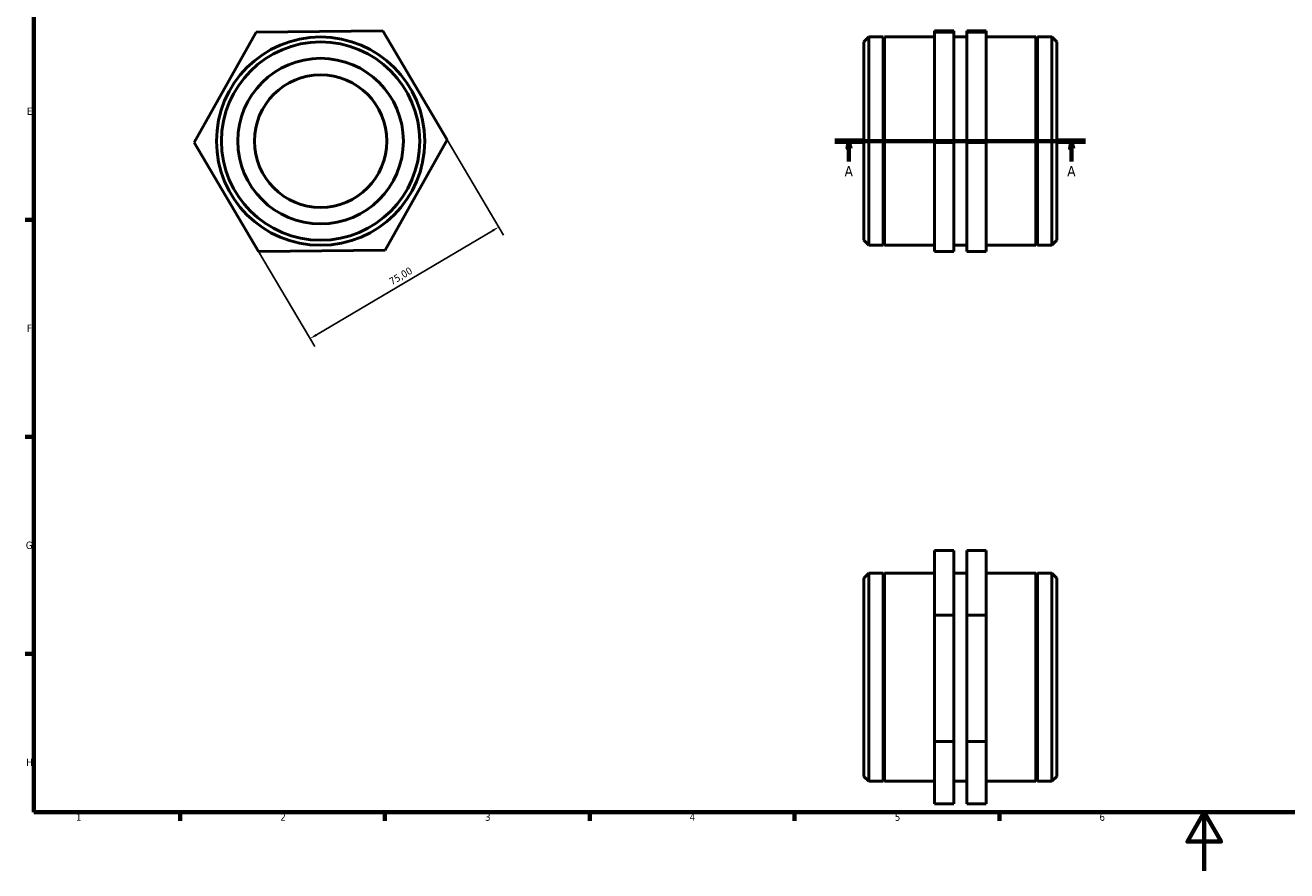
# Model space of a CAD drawing. Header units: millimetres. Extents: x 0 to 897, y 0 to 594.
# Tile 1 of 3: x 17 to 449, y 0 to 289. Entities that reach past the tile are written whole.
import ezdxf

# ---------------------------------------------------------------- set-up
doc = ezdxf.new("R2010")
doc.units = ezdxf.units.MM
doc.linetypes.add('CHAIN', pattern=[0.7087, 0.4724, -0.0591, 0.1181, -0.0591])
for name, color, linetype, lineweight in [('Border (ISO)', 7, 'Continuous', 70), ('Dimension (ISO)', 7, 'Continuous', 25), ('Section Line (ISO)', 7, 'CHAIN', 70), ('Visible (ISO)', 7, 'Continuous', 50)]:
    doc.layers.add(name, color=color, linetype=linetype, lineweight=lineweight)
doc.styles.add('Label Text (ISO)', font='tahoma.ttf')
doc.styles.add('Note Text (ISO)', font='tahoma.ttf')
doc.dimstyles.new('Default (ISO)', dxfattribs={"dimtxt": 2.5, "dimasz": 2.5, "dimexe": 3.175, "dimexo": 0, "dimgap": 0.762, "dimtad": 1, "dimrnd": 1e-08, "dimzin": 0, "dimtxsty": 'Note Text (ISO)', "dimcen": 0.09, "dimdle": 10, "dimclrd": 256, "dimclre": 256, "dimclrt": 232, "dimazin": 0, "dimtfac": 1.40208, "dimtmove": 0, "dimatfit": 3, "dimfxl": 1, "dimtolj": 1, "dimtzin": 0, "dimlwd": -1, "dimlwe": -1, "dimarcsym": 0})

# ---------------------------------------------------------------- blocks, each defined once
blk = doc.blocks.new('Borders Default Border')
at = {"layer": 'Border (ISO)'}
for p, q in [((20, 222.75), (17.1, 222.75)), ((20, 148.5), (17.1, 148.5)), ((20, 74.25), (17.1, 74.25)), ((70.08, 20), (70.08, 17.1)), ((140.17, 20), (140.17, 17.1)), ((210.25, 20), (210.25, 17.1)), ((280.33, 20), (280.33, 17.1)), ((350.42, 20), (350.42, 17.1))]:
    blk.add_line(p, q, dxfattribs=at)
at = {"layer": 'Border (ISO)', "flags": 128}
for points in [[(20, 20), (20, 574), (821, 574), (821, 20), (20, 20)], [(420.5, 0), (420.5, 20), (414.73, 10), (426.27, 10), (420.5, 20)]]:
    blk.add_lwpolyline(points, dxfattribs=at)
at = {"layer": 'Border (ISO)', "color": 232, "true_color": 0xca0064, "char_height": 2.5, "attachment_point": 7, "style": 'Note Text (ISO)'}
for s, insert in [('E', (17.64, 258.63)), ('F', (17.7, 184.38)), ('G', (17.31, 110.08)), ('H', (17.44, 35.88)), ('1', (34.48, 17.1)), ('2', (104.37, 17.1)), ('3', (174.43, 17.05)), ('4', (244.42, 17.1)), ('5', (314.64, 17.05)), ('6', (384.66, 17.05))]:
    blk.add_mtext(s, dxfattribs=dict(at, insert=insert))
blk = doc.blocks.new('2dTransSection0')
at = {"layer": 'Section Line (ISO)', "linetype": 'CHAIN'}
blk.add_line((294.13, 249.65), (379.93, 249.65), dxfattribs=at)
at = {"layer": 'Section Line (ISO)', "linetype": 'Continuous', "lineweight": 140}
for p, q in [((294.13, 249.65), (303.76, 249.65)), ((370.3, 249.65), (379.93, 249.65))]:
    blk.add_line(p, q, dxfattribs=at)
at = {"layer": 'Section Line (ISO)', "linetype": 'Continuous'}
for p, q in [((298.95, 249.65), (298.45, 247.15)), ((298.45, 247.15), (299.45, 247.15)), ((298.95, 247.15), (298.95, 249.65)), ((299.45, 247.15), (298.95, 249.65)), ((298.95, 242.71), (298.95, 247.15)), ((375.11, 249.65), (374.61, 247.15)), ((374.61, 247.15), (375.61, 247.15)), ((375.11, 247.15), (375.11, 249.65)), ((375.61, 247.15), (375.11, 249.65)), ((375.11, 242.71), (375.11, 247.15))]:
    blk.add_line(p, q, dxfattribs=at)
at = {"layer": 'Section Line (ISO)', "linetype": 'Continuous', "flags": 128}
for points in [[(299.45, 247.15), (298.95, 249.65), (298.45, 247.15), (299.45, 247.15)], [(375.61, 247.15), (375.11, 249.65), (374.61, 247.15), (375.61, 247.15)]]:
    blk.add_lwpolyline(points, dxfattribs=at)
at = {"layer": 'Section Line (ISO)'}
for points in [[(299.45, 247.15), (298.95, 249.65), (298.45, 247.15), (299.45, 247.15)], [(375.61, 247.15), (375.11, 249.65), (374.61, 247.15), (375.61, 247.15)]]:
    blk.add_solid(points, dxfattribs=at)
at = {"layer": 'Section Line (ISO)', "char_height": 3.5, "attachment_point": 7, "style": 'Label Text (ISO)'}
for insert in [(297.46, 237.65), (373.63, 237.65)]:
    blk.add_mtext('A', dxfattribs=dict(at, insert=insert))
blk = doc.blocks.new('*D11')
at = {"layer": 'Defpoints', "color": 0, "transparency": 16777216}
for p in [(161.46, 250.11), (96.91, 211.93), (114.56, 182.08)]:
    blk.add_point(p, dxfattribs=at)
at = {"layer": 'Dimension (ISO)', "transparency": 16777216}
for p, q in [((161.46, 250.11), (180.73, 217.53)), ((176.96, 218.99), (116.72, 183.35)), ((96.91, 211.93), (116.18, 179.34))]:
    blk.add_line(p, q, dxfattribs=at)
for points in [[(176.75, 219.35), (177.18, 218.63), (179.12, 220.26)], [(116.5, 183.71), (116.93, 182.99), (114.56, 182.08)]]:
    blk.add_solid(points, dxfattribs=at)
at = {"layer": 'Dimension (ISO)', "color": 232, "true_color": 0xca0064, "transparency": 16777216, "insert": (141.29, 202.46), "char_height": 2.5, "attachment_point": 1, "rotation": 30.6062, "style": 'Note Text (ISO)'}
blk.add_mtext('\\A1;75,00', dxfattribs=at)

msp = doc.modelspace()

# ---------------------------------------------------------------- linework, layer by layer
at = {"layer": 'Visible (ISO)'}
for p, q in [((96.114, 286.923), (74.861, 249.196)), ((139.412, 287.381), (96.114, 286.923)), ((161.459, 250.112), (139.412, 287.381)), ((304.031, 283.58), (305.731, 285.279)), ((305.731, 285.279), (305.731, 214.029)), ((305.731, 285.279), (310.631, 285.279)), ((310.631, 214.029), (310.631, 285.279)), ((310.881, 284.779), (310.631, 285.279)), ((310.881, 284.779), (311.131, 285.279)), ((311.131, 214.029), (311.131, 285.279)), ((311.131, 285.279), (328.231, 285.279)), ((334.831, 287.381), (328.231, 287.381)), ((328.231, 287.381), (328.231, 286.923)), ((328.231, 286.923), (328.231, 249.196)), ((334.831, 286.923), (328.231, 286.923)), ((334.831, 286.923), (334.831, 287.381)), ((334.831, 249.196), (334.831, 286.923)), ((334.831, 285.279), (339.231, 285.279)), ((339.231, 287.381), (345.831, 287.381)), ((339.231, 286.923), (339.231, 287.381)), ((339.231, 286.923), (345.831, 286.923)), ((339.231, 249.196), (339.231, 286.923)), ((345.831, 287.381), (345.831, 286.923)), ((345.831, 286.923), (345.831, 249.196)), ((345.831, 285.279), (362.931, 285.279)), ((362.931, 214.029), (362.931, 285.279)), ((363.181, 284.779), (362.931, 285.279)), ((363.181, 284.779), (363.431, 285.279)), ((363.431, 214.029), (363.431, 285.279)), ((363.431, 285.279), (368.332, 285.279)), ((368.332, 214.029), (368.332, 285.279)), ((370.031, 283.58), (368.332, 285.279)), ((304.031, 215.729), (304.031, 283.58)), ((310.881, 214.529), (310.881, 284.779)), ((363.181, 214.529), (363.181, 284.779)), ((370.031, 283.58), (370.031, 215.729)), ((74.861, 249.196), (96.907, 211.927)), ((140.206, 212.386), (161.459, 250.112)), ((334.831, 249.196), (328.231, 249.196)), ((328.231, 249.196), (328.231, 211.927)), ((334.831, 211.927), (334.831, 249.196)), ((339.231, 249.196), (345.831, 249.196)), ((339.231, 211.927), (339.231, 249.196)), ((345.831, 249.196), (345.831, 211.927)), ((96.907, 211.927), (140.206, 212.386)), ((304.031, 215.729), (305.731, 214.029)), ((305.731, 214.029), (310.631, 214.029)), ((310.881, 214.529), (310.631, 214.029)), ((310.881, 214.529), (311.131, 214.029)), ((311.131, 214.029), (328.231, 214.029)), ((334.831, 211.927), (328.231, 211.927)), ((334.831, 214.029), (339.231, 214.029)), ((339.231, 211.927), (345.831, 211.927)), ((345.831, 214.029), (362.931, 214.029)), ((363.181, 214.529), (362.931, 214.029)), ((363.181, 214.529), (363.431, 214.029)), ((363.431, 214.029), (368.332, 214.029)), ((370.031, 215.729), (368.332, 214.029)), ((334.831, 109.529), (328.231, 109.529)), ((328.231, 109.529), (328.231, 87.483)), ((334.831, 87.483), (334.831, 109.529)), ((339.231, 109.529), (345.831, 109.529)), ((339.231, 87.483), (339.231, 109.529)), ((345.831, 109.529), (345.831, 87.483)), ((304.031, 100.155), (305.731, 101.855)), ((304.031, 32.305), (304.031, 100.155)), ((305.731, 101.855), (305.731, 30.605)), ((305.731, 101.855), (310.631, 101.855)), ((310.631, 30.605), (310.631, 101.855)), ((310.881, 101.355), (310.631, 101.855)), ((310.881, 101.355), (311.131, 101.855)), ((310.881, 31.105), (310.881, 101.355)), ((311.131, 30.605), (311.131, 101.855)), ((311.131, 101.855), (328.231, 101.855)), ((334.831, 101.855), (339.231, 101.855)), ((345.831, 101.855), (362.931, 101.855)), ((362.931, 30.605), (362.931, 101.855)), ((363.181, 101.355), (362.931, 101.855)), ((363.181, 101.355), (363.431, 101.855)), ((363.181, 31.105), (363.181, 101.355)), ((363.431, 30.605), (363.431, 101.855)), ((363.431, 101.855), (368.332, 101.855)), ((368.332, 30.605), (368.332, 101.855)), ((370.031, 100.155), (368.332, 101.855)), ((370.031, 100.155), (370.031, 32.305)), ((334.831, 87.483), (328.231, 87.483)), ((328.231, 87.483), (328.231, 44.184)), ((334.831, 44.184), (334.831, 87.483)), ((339.231, 87.483), (345.831, 87.483)), ((339.231, 44.184), (339.231, 87.483)), ((345.831, 87.483), (345.831, 44.184)), ((328.231, 44.184), (328.231, 22.931)), ((334.831, 44.184), (328.231, 44.184)), ((334.831, 22.931), (334.831, 44.184)), ((339.231, 44.184), (345.831, 44.184)), ((339.231, 22.931), (339.231, 44.184)), ((345.831, 44.184), (345.831, 22.931)), ((304.031, 32.305), (305.731, 30.605)), ((305.731, 30.605), (310.631, 30.605)), ((310.881, 31.105), (310.631, 30.605)), ((310.881, 31.105), (311.131, 30.605)), ((311.131, 30.605), (328.231, 30.605)), ((334.831, 30.605), (339.231, 30.605)), ((345.831, 30.605), (362.931, 30.605)), ((363.181, 31.105), (362.931, 30.605)), ((363.181, 31.105), (363.431, 30.605)), ((363.431, 30.605), (368.332, 30.605)), ((370.031, 32.305), (368.332, 30.605)), ((334.831, 22.931), (328.231, 22.931)), ((339.231, 22.931), (345.831, 22.931))]:
    msp.add_line(p, q, dxfattribs=at)
for radius in [35.625, 33.925, 28.328, 22.662]:
    msp.add_circle((118.16, 249.654), radius, dxfattribs=at)

# ---------------------------------------------------------------- block references
msp.add_blockref('Borders Default Border', (0, 0))
at = {"layer": 'Section Line (ISO)'}
msp.add_blockref('2dTransSection0', (0, 0), dxfattribs=at)

# ---------------------------------------------------------------- dimensions: what is measured, and where the dimension line sits
at = {"layer": 'Dimension (ISO)'}
dim = msp.add_linear_dim(base=(114.565, 182.077), p1=(161.459, 250.112), p2=(96.907, 211.927), angle=30.60621, dimstyle='Default (ISO)', override={"dimdec": 2, "dimtp": 0, "dimtm": 0, "dimtdec": 2, "dimtofl": 0, "dimatfit": 1}, dxfattribs=at)
dim.commit()
dim.dimension.update_dxf_attribs({"geometry": '*D11', "text_midpoint": (146.84, 201.17), "dimtype": 160})

doc.saveas('drawing.dxf')
